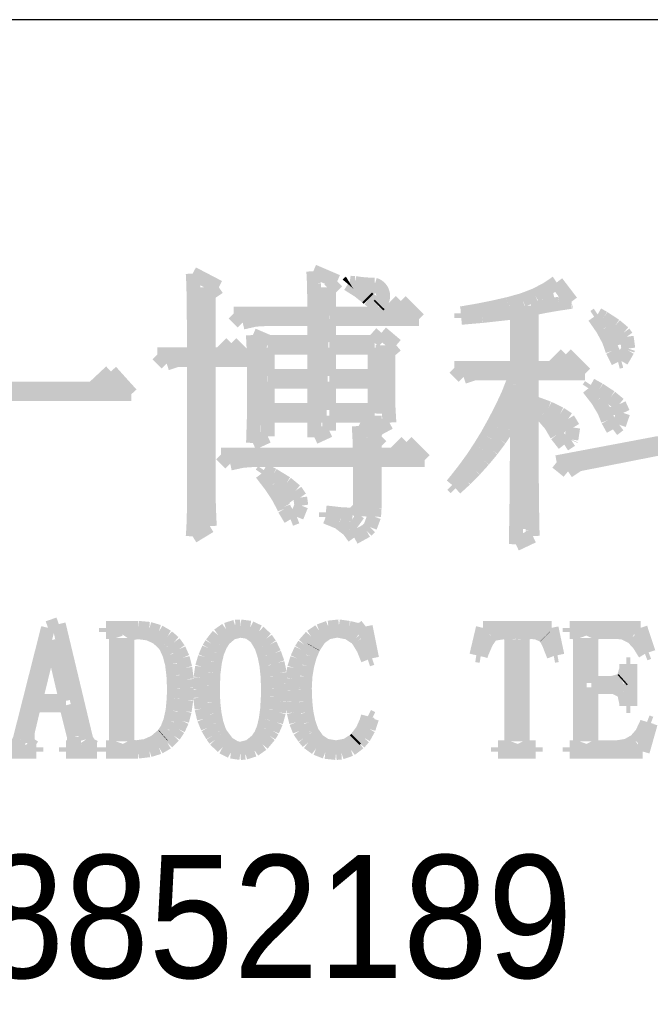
# Model space of a CAD drawing. Extents: x -19 to 391, y -43 to 244.
# Tile 27 of 33: x 368.82 to 373.44, y -34.89 to -27.68. Entities that reach past the tile are written whole.
import ezdxf

# ---------------------------------------------------------------- set-up
doc = ezdxf.new("R2010")
doc.units = 0
doc.layers.add('BOARD_GEOMETRY_DIMENSION', color=2, linetype='CONTINUOUS')

msp = doc.modelspace()

# ---------------------------------------------------------------- linework, layer by layer
at = {"layer": 'BOARD_GEOMETRY_DIMENSION'}
msp.add_lwpolyline([(385.949952, -27.67965), (333.44993, -27.67965), (333.44993, -38.179756)], dxfattribs=at)
for points, const_width in [([(370.08816, -29.539438), (370.279676, -29.63926)], 0.1016), ([(370.091208, -29.596588), (370.08816, -29.539438)], 0.1016), ([(370.97208, -29.522674), (371.147086, -29.597604)], 0.1016), ([(370.976398, -29.61132), (370.97208, -29.522674)], 0.1016), ([(370.093494, -29.669486), (370.091208, -29.596588)], 0.1016), ([(370.978176, -29.708094), (370.976398, -29.61132)], 0.1016), ([(371.147086, -29.597604), (371.088666, -29.656024)], 0.1016), ([(371.301772, -29.663898), (371.225572, -29.616146)], 0.1016), ([(372.681754, -29.654754), (372.755668, -29.604716)], 0.1016), ([(372.755668, -29.604716), (372.863872, -29.746448)], 0.1016), ([(370.094256, -29.759148), (370.093494, -29.669486)], 0.1016), ([(370.147088, -29.640022), (370.147088, -31.377636)], 0.127), ([(370.279676, -29.63926), (370.205, -29.689298)], 0.1016), ([(370.205, -29.689298), (370.205, -30.131766)], 0.1016), ([(371.029992, -29.640022), (371.0051, -30.631638)], 0.127), ([(371.088666, -29.656024), (371.088666, -29.832046)], 0.1016), ([(371.366288, -29.714444), (371.301772, -29.663898)], 0.1016), ([(371.375178, -29.64942), (371.418358, -29.689806)], 0.127), ([(372.598696, -29.697426), (372.681754, -29.654754)], 0.1016), ([(372.65229, -29.724096), (372.735602, -29.703268)], 0.127), ([(370.09578, -29.863034), (370.094256, -29.759148)], 0.1016), ([(370.979192, -29.81325), (370.978176, -29.708094)], 0.1016), ([(371.376702, -29.724858), (371.366288, -29.714444)], 0.1016), ([(371.449854, -29.774642), (371.376702, -29.724858)], 0.1016), ([(371.45849, -29.765752), (371.449854, -29.774642)], 0.1016), ([(371.521482, -29.832046), (371.613176, -29.740352)], 0.1016), ([(371.613176, -29.740352), (371.746272, -29.873448)], 0.1016), ([(372.283482, -29.788866), (372.397782, -29.762958)], 0.1016), ([(372.397782, -29.762958), (372.40718, -29.760926)], 0.1016), ([(372.40718, -29.760926), (372.507002, -29.732732)], 0.1016), ([(372.519956, -29.774388), (372.511574, -31.410656)], 0.127), ([(372.507002, -29.732732), (372.598696, -29.697426)], 0.1016), ([(372.773702, -29.75991), (372.67769, -29.77642)], 0.1016), ([(372.859808, -29.747464), (372.773702, -29.75991)], 0.1016), ([(372.863872, -29.746448), (372.859808, -29.747464)], 0.1016), ([(370.38788, -29.832046), (370.980208, -29.832046)], 0.1016), ([(370.454682, -29.898594), (370.38788, -29.832046)], 0.1016), ([(370.980208, -29.832046), (370.979192, -29.81325)], 0.1016), ([(371.088666, -29.832046), (371.521482, -29.832046)], 0.1016), ([(371.602, -29.826712), (371.630194, -29.807916)], 0.127), ([(372.056152, -29.830776), (372.184168, -29.808678)], 0.1016), ([(372.056152, -29.86405), (372.056152, -29.830776)], 0.1016), ([(372.184168, -29.808678), (372.283482, -29.788866)], 0.1016), ([(372.313454, -29.838904), (372.210584, -29.850334)], 0.1016), ([(372.435374, -29.825442), (372.313454, -29.838904)], 0.1016), ([(372.464584, -29.82214), (372.435374, -29.825442)], 0.1016), ([(372.464584, -30.230318), (372.464584, -29.82214)], 0.1016), ([(372.67769, -29.77642), (372.572788, -29.797248)], 0.1016), ([(372.572788, -29.797248), (372.572788, -30.230318)], 0.1016), ([(373.030496, -29.855668), (373.055896, -29.838904)], 0.1016), ([(373.055896, -29.838904), (373.099584, -29.86405)], 0.1016), ([(370.096796, -29.983938), (370.09578, -29.863034)], 0.1016), ([(370.546376, -29.877766), (370.454682, -29.898594)], 0.1016), ([(370.621052, -29.873448), (370.546376, -29.877766)], 0.1016), ([(370.980208, -29.873448), (370.621052, -29.873448)], 0.1016), ([(370.980208, -30.040072), (370.980208, -29.873448)], 0.1016), ([(371.088666, -29.873448), (371.088666, -30.040072)], 0.1016), ([(371.746272, -29.873448), (371.088666, -29.873448)], 0.1016), ([(372.12397, -29.8577), (372.056152, -29.86405)], 0.1016), ([(372.210584, -29.850334), (372.12397, -29.8577)], 0.1016), ([(373.093996, -29.947362), (373.030496, -29.855668)], 0.1016), ([(373.099584, -29.86405), (373.18569, -29.920184)], 0.1016), ([(370.096796, -30.131766), (370.096796, -29.983938)], 0.1016), ([(371.413278, -30.040072), (371.471698, -29.973524)], 0.1016), ([(371.471698, -29.973524), (371.579902, -30.064964)], 0.1016), ([(373.138954, -30.031436), (373.093996, -29.947362)], 0.1016), ([(373.170704, -29.952696), (373.19458, -30.065472)], 0.127), ([(373.18569, -29.920184), (373.247158, -29.972254)], 0.1016), ([(373.247158, -29.972254), (373.269002, -30.00248)], 0.1016), ([(370.288058, -30.131766), (370.37137, -30.048454)], 0.1016), ([(370.37137, -30.048454), (370.496084, -30.173422)], 0.1016), ([(370.529358, -29.990034), (370.646198, -30.040072)], 0.1016), ([(370.533676, -30.080712), (370.529358, -29.990034)], 0.1016), ([(370.566696, -30.062932), (370.576094, -30.644084)], 0.127), ([(370.646198, -30.040072), (370.980208, -30.040072)], 0.1016), ([(371.088666, -30.040072), (371.413278, -30.040072)], 0.1016), ([(371.493288, -30.06598), (371.465094, -30.56636)], 0.127), ([(373.1641, -30.10535), (373.138954, -30.031436)], 0.1016), ([(373.269002, -30.00248), (373.280686, -30.08884)], 0.1016), ([(370.535708, -30.175454), (370.533676, -30.080712)], 0.1016), ([(370.980208, -30.081728), (370.63807, -30.081728)], 0.1016), ([(370.63807, -30.081728), (370.63807, -30.290008)], 0.1016), ([(370.980208, -30.290008), (370.980208, -30.081728)], 0.1016), ([(371.088666, -30.081728), (371.088666, -30.290008)], 0.1016), ([(371.42166, -30.081728), (371.088666, -30.081728)], 0.1016), ([(371.42166, -30.290008), (371.42166, -30.081728)], 0.1016), ([(371.579902, -30.064964), (371.521482, -30.115002)], 0.1016), ([(371.521482, -30.115002), (371.521482, -30.433518)], 0.1016), ([(373.205502, -30.18663), (373.1641, -30.10535)], 0.1016), ([(373.276368, -30.101286), (373.230394, -30.18028)], 0.1016), ([(373.280686, -30.08884), (373.276368, -30.101286)], 0.1016), ([(369.830096, -30.131766), (370.096796, -30.131766)], 0.1016), ([(369.896898, -30.198314), (369.830096, -30.131766)], 0.1016), ([(369.971574, -30.173422), (369.896898, -30.198314)], 0.1016), ([(370.096796, -30.173422), (369.971574, -30.173422)], 0.1016), ([(370.096796, -31.214314), (370.096796, -30.173422)], 0.1016), ([(370.205, -30.131766), (370.288058, -30.131766)], 0.1016), ([(370.205, -30.173422), (370.205, -31.097728)], 0.1016), ([(370.496084, -30.173422), (370.205, -30.173422)], 0.1016), ([(370.537994, -30.275276), (370.535708, -30.175454)], 0.1016), ([(372.722394, -30.230318), (372.82247, -30.130496)], 0.1016), ([(372.804182, -30.223206), (372.84279, -30.199584)], 0.127), ([(372.82247, -30.130496), (372.964202, -30.271974)], 0.1016), ([(373.230394, -30.18028), (373.205502, -30.18663)], 0.1016), ([(369.35537, -30.381448), (369.488466, -30.256734)], 0.1016), ([(369.488466, -30.256734), (369.63858, -30.423104)], 0.1016), ([(372.006368, -30.230318), (372.464584, -30.230318)], 0.1016), ([(372.07317, -30.296866), (372.006368, -30.230318)], 0.1016), ([(372.1481, -30.271974), (372.07317, -30.296866)], 0.1016), ([(372.456202, -30.271974), (372.1481, -30.271974)], 0.1016), ([(372.431056, -30.346904), (372.456202, -30.271974)], 0.1016), ([(372.572788, -30.230318), (372.722394, -30.230318)], 0.1016), ([(372.572788, -30.271974), (372.572788, -30.480254)], 0.1016), ([(372.964202, -30.271974), (372.572788, -30.271974)], 0.1016), ([(369.429284, -30.353762), (369.530376, -30.346904)], 0.127), ([(370.537994, -30.472126), (370.537994, -30.275276)], 0.1016), ([(370.63807, -30.290008), (370.980208, -30.290008)], 0.1016), ([(370.63807, -30.331664), (370.63807, -30.53969)], 0.1016), ([(370.980208, -30.331664), (370.63807, -30.331664)], 0.1016), ([(370.980208, -30.53969), (370.980208, -30.331664)], 0.1016), ([(371.088666, -30.290008), (371.42166, -30.290008)], 0.1016), ([(371.088666, -30.331664), (371.088666, -30.53969)], 0.1016), ([(371.42166, -30.331664), (371.088666, -30.331664)], 0.1016), ([(371.42166, -30.53969), (371.42166, -30.331664)], 0.1016), ([(367.714784, -30.381448), (369.35537, -30.381448)], 0.1016), ([(372.460774, -30.37205), (372.376192, -30.603698), (372.329964, -30.663134)], 0.127), ([(372.397782, -30.430216), (372.431056, -30.346904)], 0.1016), ([(372.989094, -30.380178), (373.005604, -30.355286)], 0.1016), ([(373.055896, -30.465776), (372.989094, -30.380178)], 0.1016), ([(373.005604, -30.355286), (373.067072, -30.389576)], 0.1016), ([(373.067072, -30.389576), (373.1514, -30.444694)], 0.1016), ([(369.63858, -30.423104), (367.947956, -30.423104)], 0.1016), ([(370.536978, -30.569916), (370.537994, -30.472126)], 0.1016), ([(371.521482, -30.433518), (371.523768, -30.52826)], 0.1016), ([(372.354856, -30.52191), (372.397782, -30.430216)], 0.1016), ([(372.572788, -30.480254), (372.5799, -30.482286)], 0.1016), ([(372.5799, -30.482286), (372.69547, -30.524958)], 0.1016), ([(373.104664, -30.547818), (373.055896, -30.465776)], 0.1016), ([(373.1514, -30.444694), (373.213884, -30.496764)], 0.1016), ([(370.63807, -30.53969), (370.980208, -30.53969)], 0.1016), ([(371.088666, -30.53969), (371.42166, -30.53969)], 0.1016), ([(371.523768, -30.52826), (371.529864, -30.631384)], 0.1016), ([(372.303294, -30.621732), (372.354856, -30.52191)], 0.1016), ([(372.464584, -30.555184), (372.442486, -30.592776)], 0.1016), ([(372.464584, -30.667452), (372.464584, -30.555184)], 0.1016), ([(372.572788, -30.513528), (372.572788, -30.900878)], 0.1016), ([(372.649496, -30.574996), (372.572788, -30.513528)], 0.1016), ([(372.69547, -30.524958), (372.781068, -30.566614)], 0.1016), ([(373.130572, -30.61335), (373.104664, -30.547818)], 0.1016), ([(373.16156, -30.514544), (373.173498, -30.576774)], 0.127), ([(373.213884, -30.496764), (373.243094, -30.560264)], 0.1016), ([(373.243094, -30.560264), (373.213884, -30.646878)], 0.1016), ([(370.533676, -30.66669), (370.536978, -30.569916)], 0.1016), ([(370.63807, -30.581346), (370.63807, -30.73146)], 0.1016), ([(370.980208, -30.581346), (370.63807, -30.581346)], 0.1016), ([(370.980208, -30.739588), (370.980208, -30.581346)], 0.1016), ([(371.088666, -30.581346), (371.088666, -30.68955)], 0.1016), ([(371.42166, -30.581346), (371.088666, -30.581346)], 0.1016), ([(371.42166, -30.68955), (371.42166, -30.581346)], 0.1016), ([(371.529864, -30.631384), (371.42166, -30.68955)], 0.1016), ([(372.289578, -30.646878), (372.303294, -30.621732)], 0.1016), ([(372.442486, -30.592776), (372.392702, -30.674818)], 0.1016), ([(372.71198, -30.646878), (372.649496, -30.574996)], 0.1016), ([(372.741698, -30.606746), (372.825264, -30.690058)], 0.127), ([(372.781068, -30.566614), (372.83898, -30.605222)], 0.1016), ([(372.83898, -30.605222), (372.876572, -30.667452)], 0.1016), ([(373.168164, -30.681168), (373.130572, -30.61335)], 0.1016), ([(370.530882, -30.762448), (370.533676, -30.66669)], 0.1016), ([(371.088666, -30.68955), (370.980208, -30.739588)], 0.1016), ([(371.305074, -30.656276), (371.471698, -30.73146)], 0.1016), ([(371.310154, -30.751018), (371.305074, -30.656276)], 0.1016), ([(372.242588, -30.730952), (372.289578, -30.646878)], 0.1016), ([(372.392702, -30.674818), (372.3386, -30.755082)], 0.1016), ([(372.463568, -30.776926), (372.464584, -30.667452)], 0.1016), ([(372.755668, -30.721554), (372.71198, -30.646878)], 0.1016), ([(372.876572, -30.667452), (372.863872, -30.755082)], 0.1016), ([(373.213884, -30.646878), (373.168164, -30.681168)], 0.1016), ([(370.63807, -30.73146), (370.529358, -30.781244)], 0.1016), ([(370.529358, -30.781244), (370.530882, -30.762448)], 0.1016), ([(371.313456, -30.850078), (371.310154, -30.751018)], 0.1016), ([(371.368574, -30.740604), (371.34419, -31.318708)], 0.127), ([(371.471698, -30.73146), (371.42166, -30.781244)], 0.1016), ([(371.563392, -30.864556), (371.655086, -30.772862)], 0.1016), ([(371.655086, -30.772862), (371.788182, -30.906212)], 0.1016), ([(372.191788, -30.813248), (372.242588, -30.730952)], 0.1016), ([(372.3386, -30.755082), (372.281196, -30.832044)], 0.1016), ([(372.463568, -30.882082), (372.463568, -30.776926)], 0.1016), ([(372.811294, -30.79242), (372.755668, -30.721554)], 0.1016), ([(372.862094, -30.759146), (372.811294, -30.79242)], 0.1016), ([(372.863872, -30.755082), (372.862094, -30.759146)], 0.1016), ([(371.313456, -30.864556), (371.313456, -30.850078)], 0.1016), ([(371.42166, -30.781244), (371.42166, -30.864556)], 0.1016), ([(371.63375, -30.85973), (371.669564, -30.85465)], 0.127), ([(372.138702, -30.893512), (372.191788, -30.813248)], 0.1016), ([(372.281196, -30.832044), (372.219982, -30.905958)], 0.1016), ([(372.755668, -30.921452), (373.505476, -30.779974)], 0.1016), ([(373.505476, -30.82163), (372.914164, -30.938216)], 0.1016), ([(370.296694, -30.864556), (371.313456, -30.864556)], 0.1016), ([(370.362988, -30.931104), (370.296694, -30.864556)], 0.1016), ([(370.454682, -30.911546), (370.362988, -30.931104)], 0.1016), ([(370.529358, -30.906212), (370.454682, -30.911546)], 0.1016), ([(371.313456, -30.906212), (370.529358, -30.906212)], 0.1016), ([(371.313456, -31.25597), (371.313456, -30.906212)], 0.1016), ([(371.42166, -30.864556), (371.563392, -30.864556)], 0.1016), ([(371.42166, -30.906212), (371.42166, -31.25597)], 0.1016), ([(371.788182, -30.906212), (371.42166, -30.906212)], 0.1016), ([(372.081298, -30.972506), (372.138702, -30.893512)], 0.1016), ([(372.219982, -30.905958), (372.154958, -30.97784)], 0.1016), ([(372.462298, -30.983936), (372.463568, -30.882082)], 0.1016), ([(372.572788, -30.900878), (372.57355, -31.01848)], 0.1016), ([(372.83898, -30.988254), (372.755668, -30.921452)], 0.1016), ([(370.592858, -31.004256), (370.609368, -30.979364)], 0.1016), ([(370.609368, -30.979364), (370.67617, -31.01467)], 0.1016), ([(372.0211, -31.049468), (372.081298, -30.972506)], 0.1016), ([(372.154958, -30.97784), (372.086378, -31.047436)], 0.1016), ([(372.462298, -31.082996), (372.462298, -30.983936)], 0.1016), ([(372.914164, -30.938216), (372.83898, -30.988254)], 0.1016), ([(370.662454, -31.094934), (370.592858, -31.004256)], 0.1016), ([(370.67617, -31.01467), (370.774976, -31.075122)], 0.1016), ([(371.989604, -31.088076), (372.0211, -31.049468)], 0.1016), ([(372.086378, -31.047436), (372.014496, -31.112968)], 0.1016), ([(372.57355, -31.01848), (372.574566, -31.122366)], 0.1016), ([(370.205, -31.097728), (370.205762, -31.191454)], 0.1016), ([(370.716556, -31.17723), (370.662454, -31.094934)], 0.1016), ([(370.72189, -31.11373), (370.800884, -31.216854)], 0.127), ([(370.774976, -31.075122), (370.841778, -31.13024)], 0.1016), ([(370.841778, -31.13024), (370.876068, -31.180278)], 0.1016), ([(372.014496, -31.112968), (371.989604, -31.088076)], 0.1016), ([(372.461282, -31.178754), (372.462298, -31.082996)], 0.1016), ([(372.574566, -31.122366), (372.575582, -31.215076)], 0.1016), ([(370.205762, -31.191454), (370.209064, -31.289244)], 0.1016), ([(370.754402, -31.249874), (370.716556, -31.17723)], 0.1016), ([(370.876068, -31.180278), (370.884196, -31.23946)], 0.1016), ([(372.460266, -31.270194), (372.461282, -31.178754)], 0.1016), ([(370.09578, -31.30804), (370.096796, -31.214314)], 0.1016), ([(370.759482, -31.26359), (370.754402, -31.249874)], 0.1016), ([(370.805202, -31.339536), (370.759482, -31.26359)], 0.1016), ([(370.884196, -31.23946), (370.851176, -31.321756)], 0.1016), ([(371.261386, -31.307024), (371.313456, -31.25597)], 0.1016), ([(371.42166, -31.25597), (371.417596, -31.31947)], 0.1016), ([(372.458996, -31.359856), (372.460266, -31.270194)], 0.1016), ([(372.575582, -31.215076), (372.576598, -31.29534)], 0.1016), ([(370.092478, -31.40583), (370.09578, -31.30804)], 0.1016), ([(370.209064, -31.289244), (370.213382, -31.38932)], 0.1016), ([(370.851176, -31.321756), (370.805202, -31.339536)], 0.1016), ([(371.063774, -31.289244), (371.172994, -31.30169)], 0.1016), ([(371.063774, -31.322518), (371.063774, -31.289244)], 0.1016), ([(371.158262, -31.361126), (371.063774, -31.322518)], 0.1016), ([(371.172994, -31.30169), (371.25529, -31.306008)], 0.1016), ([(371.252496, -31.345378), (371.30609, -31.383478)], 0.127), ([(371.25529, -31.306008), (371.261386, -31.307024)], 0.1016), ([(371.417596, -31.31947), (371.388386, -31.397448)], 0.1016), ([(372.576598, -31.29534), (372.577868, -31.36392)], 0.1016), ([(370.213382, -31.38932), (370.08816, -31.465266)], 0.1016), ([(370.08816, -31.465266), (370.092478, -31.40583)], 0.1016), ([(371.23116, -31.41726), (371.158262, -31.361126)], 0.1016), ([(371.2718, -31.473648), (371.23116, -31.41726)], 0.1016), ([(371.362478, -31.42361), (371.2718, -31.473648)], 0.1016), ([(371.388386, -31.397448), (371.362478, -31.42361)], 0.1016), ([(372.456964, -31.4452), (372.458996, -31.359856)], 0.1016), ([(372.577868, -31.36392), (372.578884, -31.420054)], 0.1016), ([(372.578884, -31.420054), (372.58117, -31.46298)], 0.1016), ([(372.456202, -31.522162), (372.456964, -31.4452)], 0.1016), ([(372.58117, -31.46298), (372.456202, -31.522162)], 0.1016), ([(368.820192, -32.951928), (369.027456, -32.13481)], 0.1016), ([(369.027456, -32.13481), (369.10645, -32.107632)], 0.1016), ([(369.10645, -32.107632), (369.30838, -32.951928)], 0.1016), ([(369.452144, -32.13481), (369.690396, -32.13481)], 0.1016), ([(369.452144, -32.166306), (369.452144, -32.13481)], 0.1016), ([(369.690396, -32.13481), (369.769644, -32.141922)], 0.1016), ([(369.769644, -32.141922), (369.840256, -32.163004)], 0.1016), ([(370.275358, -32.188912), (370.333778, -32.14751)], 0.1016), ([(370.333778, -32.14751), (370.401342, -32.126428)], 0.1016), ([(370.401342, -32.126428), (370.437918, -32.124396)], 0.1016), ([(370.437918, -32.124396), (370.509546, -32.133794)], 0.1016), ([(370.509546, -32.133794), (370.57203, -32.16402)], 0.1016), ([(371.015514, -32.157924), (371.083332, -32.132778)], 0.1016), ([(371.083332, -32.132778), (371.158262, -32.124396)], 0.1016), ([(371.158262, -32.124396), (371.159278, -32.124396)], 0.1016), ([(371.159278, -32.124396), (371.233192, -32.13481)], 0.1016), ([(371.233192, -32.13481), (371.297708, -32.150304)], 0.1016), ([(371.297708, -32.150304), (371.32895, -32.145224)], 0.1016), ([(371.32895, -32.145224), (371.355874, -32.124396)], 0.1016), ([(371.355874, -32.124396), (371.402864, -32.357822)], 0.1016), ([(372.166896, -32.335724), (372.214648, -32.13481)], 0.1016), ([(372.214648, -32.13481), (372.718584, -32.13481)], 0.1016), ([(372.718584, -32.13481), (372.761256, -32.335724)], 0.1016), ([(372.850918, -32.13481), (373.370348, -32.13481)], 0.1016), ([(372.850918, -32.166306), (372.850918, -32.13481)], 0.1016), ([(373.370348, -32.13481), (373.42953, -32.314896)], 0.1016), ([(369.483132, -32.166306), (369.452144, -32.166306)], 0.1016), ([(369.515644, -32.17672), (369.483132, -32.166306)], 0.1016), ([(369.526058, -32.208724), (369.515644, -32.17672)], 0.1016), ([(369.526058, -32.967422), (369.526058, -32.208724)], 0.1016), ([(369.63223, -32.17672), (369.610132, -32.208724)], 0.1016), ([(369.610132, -32.208724), (369.610132, -32.967422)], 0.1016), ([(369.685316, -32.166306), (369.63223, -32.17672)], 0.1016), ([(369.763294, -32.17672), (369.685316, -32.166306)], 0.1016), ([(369.828826, -32.206438), (369.763294, -32.17672)], 0.1016), ([(369.880896, -32.256476), (369.828826, -32.206438)], 0.1016), ([(369.840256, -32.163004), (369.90274, -32.199326)], 0.1016), ([(369.90274, -32.199326), (369.950746, -32.240982)], 0.1016), ([(370.225574, -32.251396), (370.275358, -32.188912)], 0.1016), ([(370.31803, -32.218122), (370.29009, -32.26181)], 0.1016), ([(370.373402, -32.171132), (370.31803, -32.218122)], 0.1016), ([(370.437918, -32.155638), (370.373402, -32.171132)], 0.1016), ([(370.499132, -32.166306), (370.437918, -32.155638)], 0.1016), ([(370.553234, -32.205422), (370.499132, -32.166306)], 0.1016), ([(370.591842, -32.272224), (370.553234, -32.205422)], 0.1016), ([(370.57203, -32.16402), (370.626132, -32.21482)], 0.1016), ([(370.626132, -32.21482), (370.655342, -32.256476)], 0.1016), ([(370.905278, -32.256476), (370.956332, -32.19831)], 0.1016), ([(370.956332, -32.19831), (371.015514, -32.157924)], 0.1016), ([(371.019832, -32.208724), (370.974874, -32.275526)], 0.1016), ([(371.075966, -32.1691), (371.019832, -32.208724)], 0.1016), ([(371.14353, -32.155638), (371.075966, -32.1691)], 0.1016), ([(371.150896, -32.155638), (371.14353, -32.155638)], 0.1016), ([(371.226842, -32.170116), (371.150896, -32.155638)], 0.1016), ([(371.286278, -32.208724), (371.226842, -32.170116)], 0.1016), ([(371.302788, -32.22752), (371.286278, -32.208724)], 0.1016), ([(372.273068, -32.192976), (372.241826, -32.236918)], 0.1016), ([(372.29288, -32.179514), (372.273068, -32.192976)], 0.1016), ([(372.37416, -32.166306), (372.29288, -32.179514)], 0.1016), ([(372.415562, -32.171132), (372.37416, -32.166306)], 0.1016), ([(372.421912, -32.219138), (372.415562, -32.171132)], 0.1016), ([(372.421912, -32.967422), (372.421912, -32.219138)], 0.1016), ([(372.511574, -32.171132), (372.50624, -32.224218)], 0.1016), ([(372.56974, -32.166306), (372.511574, -32.171132)], 0.1016), ([(372.611396, -32.1691), (372.56974, -32.166306)], 0.1016), ([(372.670832, -32.19831), (372.611396, -32.1691)], 0.1016), ([(372.671848, -32.199326), (372.670832, -32.19831)], 0.1016), ([(372.697756, -32.248094), (372.671848, -32.199326)], 0.1016), ([(372.877842, -32.166306), (372.850918, -32.166306)], 0.1016), ([(372.914418, -32.17672), (372.877842, -32.166306)], 0.1016), ([(372.925848, -32.208724), (372.914418, -32.17672)], 0.1016), ([(372.925848, -32.967422), (372.925848, -32.208724)], 0.1016), ([(373.02567, -32.17672), (373.010176, -32.208724)], 0.1016), ([(373.010176, -32.208724), (373.010176, -32.537908)], 0.1016), ([(373.057928, -32.166306), (373.02567, -32.17672)], 0.1016), ([(373.206772, -32.166306), (373.057928, -32.166306)], 0.1016), ([(373.244364, -32.170116), (373.206772, -32.166306)], 0.1016), ([(373.311928, -32.20339), (373.244364, -32.170116)], 0.1016), ([(373.358918, -32.254698), (373.311928, -32.20339)], 0.1016), ([(369.04803, -32.224218), (368.936778, -32.669734)], 0.1016), ([(369.05438, -32.224218), (369.04803, -32.224218)], 0.1016), ([(369.159536, -32.669734), (369.05438, -32.224218)], 0.1016), ([(369.893342, -32.275526), (369.880896, -32.256476)], 0.1016), ([(369.918488, -32.331406), (369.893342, -32.275526)], 0.1016), ([(369.950746, -32.240982), (369.987068, -32.291782)], 0.1016), ([(369.987068, -32.291782), (370.015262, -32.35452)], 0.1016), ([(370.177568, -32.349186), (370.205762, -32.284924)], 0.1016), ([(370.205762, -32.284924), (370.225574, -32.251396)], 0.1016), ([(370.29009, -32.26181), (370.26723, -32.318198)], 0.1016), ([(370.593874, -32.276288), (370.591842, -32.272224)], 0.1016), ([(370.613686, -32.339026), (370.593874, -32.276288)], 0.1016), ([(370.655342, -32.256476), (370.686584, -32.320992)], 0.1016), ([(370.853208, -32.357822), (370.882418, -32.293306)], 0.1016), ([(370.882418, -32.293306), (370.905278, -32.256476)], 0.1016), ([(370.973858, -32.277304), (370.946934, -32.34182)], 0.1016), ([(370.974874, -32.275526), (370.973858, -32.277304)], 0.1016), ([(371.34038, -32.290004), (371.302788, -32.22752)], 0.1016), ([(371.371622, -32.367982), (371.34038, -32.290004)], 0.1016), ([(372.241826, -32.236918), (372.205504, -32.320992)], 0.1016), ([(372.50624, -32.224218), (372.50624, -32.967422)], 0.1016), ([(372.734332, -32.340804), (372.697756, -32.248094)], 0.1016), ([(373.402606, -32.32531), (373.358918, -32.254698)], 0.1016), ([(369.936268, -32.400494), (369.918488, -32.331406)], 0.1016), ([(370.015262, -32.35452), (370.034058, -32.427418)], 0.1016), ([(370.15674, -32.420306), (370.177568, -32.349186)], 0.1016), ([(370.26723, -32.318198), (370.251482, -32.385508)], 0.1016), ([(370.628418, -32.410908), (370.613686, -32.339026)], 0.1016), ([(370.686584, -32.320992), (370.71046, -32.389826)], 0.1016), ([(370.831364, -32.42818), (370.853208, -32.357822)], 0.1016), ([(370.946934, -32.34182), (370.927122, -32.413702)], 0.1016), ([(371.402864, -32.357822), (371.371622, -32.367982)], 0.1016), ([(372.199154, -32.340804), (372.166896, -32.335724)], 0.1016), ([(372.205504, -32.320992), (372.199154, -32.340804)], 0.1016), ([(372.761256, -32.335724), (372.734332, -32.340804)], 0.1016), ([(373.42953, -32.314896), (373.402606, -32.32531)], 0.1016), ([(369.946428, -32.483806), (369.936268, -32.400494)], 0.1016), ([(370.034058, -32.427418), (370.044472, -32.511492)], 0.1016), ([(370.14531, -32.4993), (370.15674, -32.420306)], 0.1016), ([(370.251482, -32.385508), (370.241068, -32.46501)], 0.1016), ([(370.636546, -32.490918), (370.628418, -32.410908)], 0.1016), ([(370.71046, -32.389826), (370.726208, -32.46501)], 0.1016), ([(370.818918, -32.506412), (370.831364, -32.42818)], 0.1016), ([(370.927122, -32.413702), (370.914676, -32.490918)], 0.1016), ([(373.264176, -32.441896), (373.265192, -32.431482)], 0.1016), ([(373.265192, -32.400494), (373.296434, -32.400494)], 0.1016), ([(373.265192, -32.431482), (373.265192, -32.400494)], 0.1016), ([(373.296434, -32.400494), (373.296434, -32.707326)], 0.1016), ([(369.950746, -32.580326), (369.946428, -32.483806)], 0.1016), ([(370.141246, -32.585406), (370.14531, -32.4993)], 0.1016), ([(370.241068, -32.46501), (370.237004, -32.556196)], 0.1016), ([(370.639848, -32.580326), (370.636546, -32.490918)], 0.1016), ([(370.726208, -32.46501), (370.73459, -32.54502)], 0.1016), ([(370.8146, -32.590994), (370.818918, -32.506412)], 0.1016), ([(370.914676, -32.490918), (370.910358, -32.573976)], 0.1016), ([(373.243348, -32.511492), (373.264176, -32.441896)], 0.1016), ([(369.94846, -32.652208), (369.950746, -32.580326)], 0.1016), ([(370.045488, -32.569912), (370.04117, -32.662622)], 0.1016), ([(370.044472, -32.511492), (370.045488, -32.569912)], 0.1016), ([(370.237004, -32.556196), (370.237004, -32.580326)], 0.1016), ([(370.237004, -32.580326), (370.239036, -32.678116)], 0.1016), ([(370.638832, -32.634428), (370.639848, -32.580326)], 0.1016), ([(370.73459, -32.54502), (370.73459, -32.585406)], 0.1016), ([(370.910358, -32.573976), (370.910358, -32.585406)], 0.1016), ([(373.010176, -32.537908), (373.1641, -32.537908)], 0.1016), ([(373.010176, -32.569912), (373.010176, -32.967422)], 0.1016), ([(373.179848, -32.569912), (373.010176, -32.569912)], 0.1016), ([(373.1641, -32.537908), (373.235982, -32.518096)], 0.1016), ([(373.243348, -32.601408), (373.179848, -32.569912)], 0.1016), ([(373.235982, -32.518096), (373.243348, -32.511492)], 0.1016), ([(369.940332, -32.741616), (369.94846, -32.652208)], 0.1016), ([(370.143278, -32.646112), (370.141246, -32.585406)], 0.1016), ([(370.152676, -32.727138), (370.143278, -32.646112)], 0.1016), ([(370.633498, -32.728408), (370.638832, -32.634428)], 0.1016), ([(370.73459, -32.585406), (370.731542, -32.674306)], 0.1016), ([(370.817902, -32.671004), (370.8146, -32.590994)], 0.1016), ([(370.910358, -32.585406), (370.91366, -32.675322)], 0.1016), ([(373.249444, -32.610806), (373.243348, -32.601408)], 0.1016), ([(373.265192, -32.686498), (373.249444, -32.610806)], 0.1016), ([(368.926364, -32.701992), (368.878358, -32.903922)], 0.1016), ([(369.159536, -32.701992), (368.926364, -32.701992)], 0.1016), ([(368.936778, -32.669734), (369.159536, -32.669734)], 0.1016), ([(369.217956, -32.935418), (369.159536, -32.701992)], 0.1016), ([(370.04117, -32.662622), (370.02974, -32.744918)], 0.1016), ([(370.239036, -32.678116), (370.248434, -32.762698)], 0.1016), ([(370.731542, -32.674306), (370.719858, -32.754316)], 0.1016), ([(370.828316, -32.754316), (370.817902, -32.671004)], 0.1016), ([(370.91366, -32.675322), (370.922042, -32.755078)], 0.1016), ([(373.265192, -32.707326), (373.265192, -32.686498)], 0.1016), ([(373.296434, -32.707326), (373.265192, -32.707326)], 0.1016), ([(369.923568, -32.8168), (369.940332, -32.741616)], 0.1016), ([(370.02974, -32.744918), (370.010944, -32.8168)], 0.1016), ([(370.170456, -32.801306), (370.152676, -32.727138)], 0.1016), ([(370.248434, -32.762698), (370.262912, -32.83331)], 0.1016), ([(370.623084, -32.806132), (370.633498, -32.728408)], 0.1016), ([(370.719858, -32.754316), (370.700046, -32.826198)], 0.1016), ([(370.845842, -32.827214), (370.828316, -32.754316)], 0.1016), ([(370.922042, -32.755078), (370.937536, -32.827214)], 0.1016), ([(371.362224, -32.818578), (371.371622, -32.78251)], 0.1016), ([(371.371622, -32.78251), (371.402864, -32.798004)], 0.1016), ([(371.402864, -32.798004), (371.377972, -32.873696)], 0.1016), ([(369.900708, -32.875982), (369.923568, -32.8168)], 0.1016), ([(370.010944, -32.8168), (369.983004, -32.876998)], 0.1016), ([(370.19738, -32.866584), (370.170456, -32.801306)], 0.1016), ([(370.23167, -32.925004), (370.19738, -32.866584)], 0.1016), ([(370.262912, -32.83331), (370.282724, -32.891476)], 0.1016), ([(370.60759, -32.870902), (370.623084, -32.806132)], 0.1016), ([(370.700046, -32.826198), (370.673122, -32.888428)], 0.1016), ([(370.870734, -32.889698), (370.845842, -32.827214)], 0.1016), ([(370.937536, -32.827214), (370.95938, -32.889698)], 0.1016), ([(371.330982, -32.888428), (371.362224, -32.818578)], 0.1016), ([(373.378476, -32.911288), (373.414036, -32.837628)], 0.1016), ([(373.445278, -32.834326), (373.386858, -33.041336)], 0.1016), ([(373.414036, -32.837628), (373.4181, -32.823912)], 0.1016), ([(373.4181, -32.823912), (373.445278, -32.834326)], 0.1016), ([(368.878358, -32.903922), (368.878358, -32.977836)], 0.1016), ([(369.217956, -32.993584), (369.217956, -32.935418)], 0.1016), ([(369.811046, -32.970724), (369.86845, -32.921702)], 0.1016), ([(369.86845, -32.921702), (369.870482, -32.919924)], 0.1016), ([(369.870482, -32.919924), (369.900708, -32.875982)], 0.1016), ([(369.950746, -32.925004), (369.901724, -32.974788)], 0.1016), ([(369.983004, -32.876998), (369.950746, -32.925004)], 0.1016), ([(370.252498, -32.954214), (370.23167, -32.925004)], 0.1016), ([(370.282724, -32.891476), (370.29517, -32.914336)], 0.1016), ([(370.29517, -32.914336), (370.345208, -32.980884)], 0.1016), ([(370.559584, -32.959294), (370.586762, -32.919924)], 0.1016), ([(370.586762, -32.919924), (370.60759, -32.870902)], 0.1016), ([(370.650262, -32.925004), (370.598192, -32.987234)], 0.1016), ([(370.673122, -32.888428), (370.650262, -32.925004)], 0.1016), ([(370.905278, -32.940498), (370.870734, -32.889698)], 0.1016), ([(370.934234, -32.974788), (370.905278, -32.940498)], 0.1016), ([(370.95938, -32.889698), (370.963444, -32.899096)], 0.1016), ([(370.963444, -32.899096), (371.00637, -32.96031)], 0.1016), ([(371.286278, -32.946594), (371.330982, -32.888428)], 0.1016), ([(371.341396, -32.939482), (371.308122, -32.977836)], 0.1016), ([(371.377972, -32.873696), (371.341396, -32.939482)], 0.1016), ([(373.333772, -32.962596), (373.378476, -32.911288)], 0.1016), ([(368.761772, -33.010094), (368.799364, -32.993584)], 0.1016), ([(368.799364, -32.993584), (368.820192, -32.951928)], 0.1016), ([(368.878358, -32.977836), (368.926364, -33.010094)], 0.1016), ([(368.926364, -33.010094), (368.943128, -33.010094)], 0.1016), ([(368.943128, -33.010094), (368.943128, -33.041336)], 0.1016), ([(369.159536, -33.010094), (369.18138, -33.010094)], 0.1016), ([(369.159536, -33.041336), (369.159536, -33.010094)], 0.1016), ([(369.18138, -33.010094), (369.217956, -32.993584)], 0.1016), ([(369.30838, -32.951928), (369.335558, -32.993584)], 0.1016), ([(369.335558, -32.993584), (369.37188, -33.010094)], 0.1016), ([(369.37188, -33.010094), (369.387628, -33.010094)], 0.1016), ([(369.387628, -33.010094), (369.387628, -33.041336)], 0.1016), ([(369.452144, -33.010094), (369.483132, -33.010094)], 0.1016), ([(369.452144, -33.041336), (369.452144, -33.010094)], 0.1016), ([(369.483132, -33.010094), (369.515644, -32.998918)], 0.1016), ([(369.515644, -32.998918), (369.526058, -32.967422)], 0.1016), ([(369.610132, -32.967422), (369.626896, -32.998918)], 0.1016), ([(369.626896, -32.998918), (369.668552, -33.010094)], 0.1016), ([(369.668552, -33.010094), (369.744498, -32.99968)], 0.1016), ([(369.744498, -32.99968), (369.811046, -32.970724)], 0.1016), ([(369.841272, -33.010094), (369.77066, -33.031938)], 0.1016), ([(369.901724, -32.974788), (369.841272, -33.010094)], 0.1016), ([(370.30787, -33.009078), (370.252498, -32.954214)], 0.1016), ([(370.3701, -33.041336), (370.30787, -33.009078)], 0.1016), ([(370.345208, -32.980884), (370.403374, -33.015428)], 0.1016), ([(370.437918, -33.020508), (370.50345, -33.005014)], 0.1016), ([(370.50345, -33.005014), (370.559584, -32.959294)], 0.1016), ([(370.598192, -32.987234), (370.538756, -33.02889)], 0.1016), ([(370.992654, -33.017714), (370.934234, -32.974788)], 0.1016), ([(371.00637, -32.96031), (371.064536, -32.997902)], 0.1016), ([(371.064536, -32.997902), (371.137434, -33.010094)], 0.1016), ([(371.137434, -33.010094), (371.13845, -33.010094)], 0.1016), ([(371.13845, -33.010094), (371.21338, -32.996632)], 0.1016), ([(371.21338, -32.996632), (371.274848, -32.958024)], 0.1016), ([(371.308122, -32.977836), (371.245638, -33.024826)], 0.1016), ([(371.274848, -32.958024), (371.286278, -32.946594)], 0.1016), ([(372.326154, -33.010094), (372.37416, -33.010094)], 0.1016), ([(372.326154, -33.041336), (372.326154, -33.010094)], 0.1016), ([(372.37416, -33.010094), (372.410482, -32.998918)], 0.1016), ([(372.410482, -32.998918), (372.421912, -32.967422)], 0.1016), ([(372.50624, -32.967422), (372.521734, -32.998918)], 0.1016), ([(372.521734, -32.998918), (372.554246, -33.010094)], 0.1016), ([(372.554246, -33.010094), (372.601998, -33.010094)], 0.1016), ([(372.601998, -33.010094), (372.601998, -33.041336)], 0.1016), ([(372.850918, -33.010094), (372.883176, -33.010094)], 0.1016), ([(372.850918, -33.041336), (372.850918, -33.010094)], 0.1016), ([(372.883176, -33.010094), (372.914418, -32.998918)], 0.1016), ([(372.914418, -32.998918), (372.925848, -32.967422)], 0.1016), ([(373.010176, -32.967422), (373.02567, -32.998918)], 0.1016), ([(373.02567, -32.998918), (373.057928, -33.010094)], 0.1016), ([(373.057928, -33.010094), (373.195342, -33.010094)], 0.1016), ([(373.195342, -33.010094), (373.271288, -32.997902)], 0.1016), ([(373.271288, -32.997902), (373.333772, -32.962596)], 0.1016), ([(368.943128, -33.041336), (368.746278, -33.041336)], 0.1016), ([(369.387628, -33.041336), (369.159536, -33.041336)], 0.1016), ([(369.688364, -33.041336), (369.452144, -33.041336)], 0.1016), ([(369.77066, -33.031938), (369.688364, -33.041336)], 0.1016), ([(370.437918, -33.052004), (370.3701, -33.041336)], 0.1016), ([(370.403374, -33.015428), (370.437918, -33.020508)], 0.1016), ([(370.472208, -33.049718), (370.437918, -33.052004)], 0.1016), ([(370.538756, -33.02889), (370.472208, -33.049718)], 0.1016), ([(371.060472, -33.043622), (370.992654, -33.017714)], 0.1016), ([(371.13845, -33.052004), (371.060472, -33.043622)], 0.1016), ([(371.177058, -33.048702), (371.13845, -33.052004)], 0.1016), ([(371.245638, -33.024826), (371.177058, -33.048702)], 0.1016), ([(372.601998, -33.041336), (372.326154, -33.041336)], 0.1016), ([(373.386858, -33.041336), (372.850918, -33.041336)], 0.1016)]:
    msp.add_lwpolyline(points, dxfattribs=dict(at, const_width=const_width))
at = {"layer": 'BOARD_GEOMETRY_DIMENSION', "const_width": 0.1016}
for points in [[(371.237764, -29.605732, 0.078581), (371.225572, -29.616146)], [(371.237764, -29.605732, 0.039238), (371.27815, -29.609034)], [(371.27815, -29.609034, 0.038312), (371.422168, -29.620972)], [(371.480588, -29.727906, 0.414894), (371.422168, -29.620972)], [(371.45849, -29.765752, 0.122912), (371.480588, -29.727906)]]:
    msp.add_lwpolyline(points, format="xyb", dxfattribs=at)

# ---------------------------------------------------------------- texts
at = {"layer": 'BOARD_GEOMETRY_DIMENSION', "width": 0.927745}
msp.add_text('86-755-88852189', height=0.899922, dxfattribs=at).set_placement((364.055914, -34.699702))

doc.saveas('drawing.dxf')
